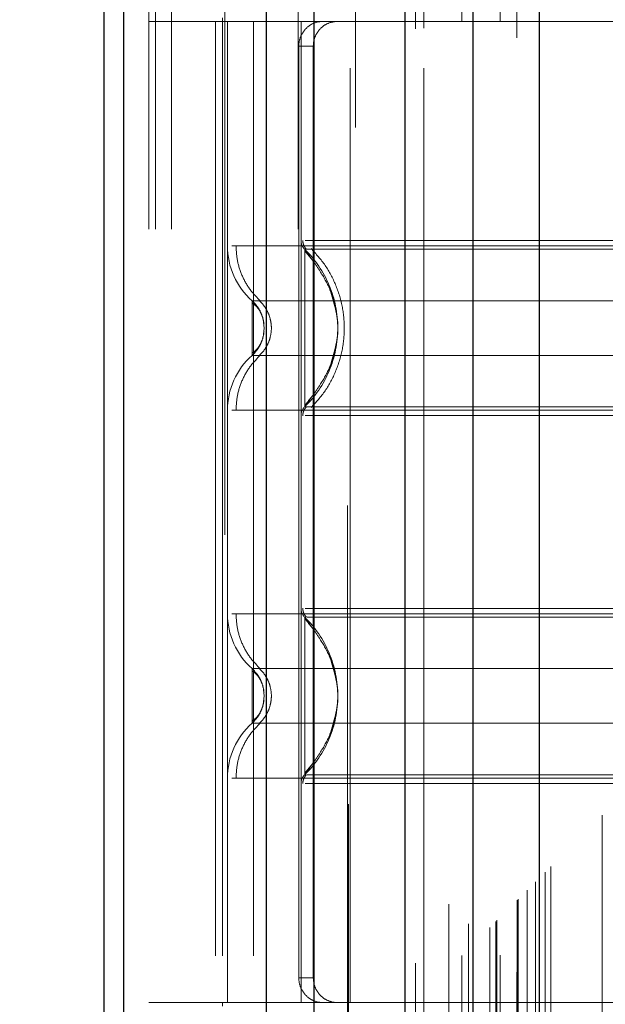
# Model space of a CAD drawing. Header units: inches. Extents: x 0.2 to 10.8, y 0.2 to 8.2.
# Tile 73 of 146: x 3.0138 to 3.0764, y 5.0853 to 5.1907. Entities that reach past the tile are written whole.
import ezdxf

# ---------------------------------------------------------------- set-up
doc = ezdxf.new("R2010")
doc.units = ezdxf.units.IN
doc.header["$MEASUREMENT"] = 0
doc.linetypes.add('HIDDEN', pattern=[0.07500000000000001, 0.05, -0.025])
doc.layers.add('DIMENSIONS', color=140, linetype='Continuous')
doc.styles.add('SLDTEXTSTYLE0', font='TXT', dxfattribs={"width": 0.7})
doc.dimstyles.new('SLDDIMSTYLE0', dxfattribs={"dimtxt": 0.0849609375, "dimasz": 0.13, "dimexe": 0, "dimexo": 0.0625, "dimgap": 0.021240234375, "dimtad": 0, "dimtih": 1, "dimtoh": 1, "dimlfac": 15, "dimrnd": 1e-09, "dimzin": 12, "dimdsep": 46, "dimtxsty": 'SLDTEXTSTYLE0', "dimsah": 1, "dimcen": 0.09, "dimadec": 0, "dimazin": 3, "dimtfac": 1, "dimtofl": 0, "dimtmove": 0, "dimatfit": 3, "dimfxl": 0, "dimfrac": 2, "dimtolj": 1, "dimtzin": 12, "dimarcsym": 0})

# ---------------------------------------------------------------- blocks, each defined once
blk = doc.blocks.new('_D')
at = {"layer": 'DIMENSIONS'}
for p, q in [((3.202962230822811, 5.338666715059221), (2.612633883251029, 5.338666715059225)), ((2.737633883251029, 5.338666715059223), (2.737633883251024, 4.529504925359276)), ((2.576059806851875, 4.37545398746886), (2.547529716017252, 4.37545398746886)), ((2.547529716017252, 4.37545398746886), (2.547529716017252, 4.240423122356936)), ((2.899207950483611, 4.37545398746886), (2.927738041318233, 4.37545398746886)), ((2.927738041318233, 4.37545398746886), (2.927738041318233, 4.240423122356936)), ((2.547529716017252, 4.240423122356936), (2.576059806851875, 4.240423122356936)), ((2.927738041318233, 4.240423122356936), (2.899207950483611, 4.240423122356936)), ((2.737633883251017, 3.346444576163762), (2.737633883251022, 4.221403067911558)), ((3.202962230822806, 3.34644457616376), (2.612633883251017, 3.346444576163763))]:
    blk.add_line(p, q, dxfattribs=at)
for points in [[(2.737633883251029, 5.338666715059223), (2.717633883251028, 5.208666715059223), (2.757633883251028, 5.208666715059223)], [(2.737633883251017, 3.346444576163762), (2.757633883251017, 3.476444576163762), (2.717633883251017, 3.476444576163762)]]:
    blk.add_solid(points, dxfattribs=at)
at = {"layer": 'DIMENSIONS', "char_height": 0.08333333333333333, "attachment_point": 1, "style": 'SLDTEXTSTYLE0'}
for s, insert in [('29.88', (2.576059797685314, 4.501896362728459)), ('759.0', (2.576059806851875, 4.3478454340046))]:
    blk.add_mtext(s, dxfattribs=dict(at, insert=insert))

msp = doc.modelspace()

# ---------------------------------------------------------------- linework, layer by layer
at = {"color": 7, "linetype": 'HIDDEN', "lineweight": 18}
for p, q in [((3.029989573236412, 3.168228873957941), (3.029989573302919, 5.885522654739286)), ((3.027589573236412, 3.168228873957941), (3.027589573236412, 5.524346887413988)), ((3.028292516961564, 3.168228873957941), (3.028292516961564, 5.523948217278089)), ((3.029989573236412, 3.168228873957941), (3.02998957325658, 5.523149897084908)), ((3.043553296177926, 3.168228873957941), (3.043553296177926, 5.516769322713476)), ((3.045250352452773, 3.168228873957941), (3.045250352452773, 5.516562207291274)), ((3.048947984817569, 5.50670444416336), (3.048947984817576, 3.178404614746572)), ((3.049687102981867, 3.179136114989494), (3.04968710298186, 5.505975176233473)), ((3.059689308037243, 5.495998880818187), (3.059689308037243, 3.189112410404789)), ((3.056089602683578, 3.189666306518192), (3.056089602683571, 5.495444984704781)), ((3.056996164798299, 3.189751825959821), (3.056996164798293, 5.49535946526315)), ((3.061051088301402, 3.190500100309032), (3.061051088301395, 5.494611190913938)), ((3.06177515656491, 5.49388667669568), (3.061775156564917, 3.19122271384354)), ((3.064050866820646, 3.193499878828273), (3.064050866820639, 5.491611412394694)), ((3.064702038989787, 3.194151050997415), (3.06470203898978, 5.490960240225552)), ((3.064821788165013, 3.194270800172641), (3.064821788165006, 5.490840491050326)), ((3.065147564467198, 5.490522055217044), (3.065147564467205, 3.194598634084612)), ((3.066956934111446, 5.488731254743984), (3.066956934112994, 3.19638003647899)), ((3.06698161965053, 3.196428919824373), (3.066981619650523, 5.488683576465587)), ((3.067088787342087, 3.196537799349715), (3.06708878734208, 5.488573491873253)), ((3.068044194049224, 3.197495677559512), (3.068044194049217, 5.487614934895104)), ((3.068943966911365, 3.198392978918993), (3.068943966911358, 5.486718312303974)), ((3.06932047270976, 5.486375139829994), (3.069320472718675, 3.198736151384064)), ((3.069985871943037, 3.199434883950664), (3.06998587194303, 5.485676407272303)), ((3.070570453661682, 3.200019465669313), (3.070570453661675, 5.485091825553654)), ((3.076077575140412, 3.20552658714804), (3.076077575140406, 5.479584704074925)), ((3.035726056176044, 5.235512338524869), (3.035726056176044, 5.038661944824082)), ((3.048849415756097, 5.038661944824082), (3.048849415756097, 5.235512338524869)), ((3.056985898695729, 5.190462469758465), (3.027589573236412, 5.190462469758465)), ((3.034715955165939, 5.190462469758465), (3.034715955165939, 5.085475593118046)), ((3.035463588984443, 5.190856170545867), (3.035463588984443, 5.190462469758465)), ((3.035463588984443, 5.190462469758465), (3.035463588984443, 5.085475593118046)), ((3.035988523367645, 5.190462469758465), (3.035988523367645, 5.085475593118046)), ((3.035988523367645, 5.190462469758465), (3.035988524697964, 5.166457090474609)), ((3.038772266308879, 5.190462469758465), (3.038772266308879, 5.085475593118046)), ((3.043862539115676, 5.190462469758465), (3.043862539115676, 5.085475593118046)), ((3.043862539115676, 5.190462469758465), (3.043862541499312, 5.167025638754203)), ((3.049111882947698, 5.085475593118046), (3.049111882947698, 5.190462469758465)), ((3.122602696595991, 5.190462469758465), (3.056985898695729, 5.190462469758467)), ((3.056985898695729, 5.085475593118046), (3.056985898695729, 5.190462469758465)), ((3.043628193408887, 5.187837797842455), (3.043628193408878, 5.088100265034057)), ((3.045174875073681, 5.187837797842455), (3.043628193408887, 5.187837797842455)), ((3.045174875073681, 5.187837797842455), (3.045174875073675, 5.088100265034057)), ((3.044929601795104, 5.165088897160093), (3.044255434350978, 5.166089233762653)), ((3.03992438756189, 5.157654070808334), (3.039853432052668, 5.15830780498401)), ((3.039853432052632, 5.157000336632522), (3.03992438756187, 5.157654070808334)), ((3.039925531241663, 5.157654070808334), (3.039855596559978, 5.158297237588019)), ((3.039855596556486, 5.157010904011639), (3.039925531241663, 5.157654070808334)), ((3.044255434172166, 5.149218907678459), (3.044929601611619, 5.150219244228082)), ((3.044255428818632, 5.12671914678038), (3.044928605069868, 5.125720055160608)), ((3.039925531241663, 5.118283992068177), (3.039855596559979, 5.11892715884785)), ((3.039855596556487, 5.117640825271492), (3.039925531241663, 5.118283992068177)), ((3.044928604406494, 5.110847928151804), (3.044255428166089, 5.109848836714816)), ((3.03598852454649, 5.109480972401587), (3.03598852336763, 5.085475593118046)), ((3.043862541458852, 5.108912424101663), (3.043862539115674, 5.085475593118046)), ((3.043628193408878, 5.088100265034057), (3.045174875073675, 5.088100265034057)), ((3.056985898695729, 5.085475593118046), (3.027589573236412, 5.085475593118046)), ((3.035463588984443, 5.085475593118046), (3.035463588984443, 5.085081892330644)), ((3.122602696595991, 5.085475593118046), (3.056985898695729, 5.085475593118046))]:
    msp.add_line(p, q, dxfattribs=at)
at = {"color": 7, "linetype": 'Continuous', "lineweight": 25}
for p, q in [((3.022789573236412, 3.168228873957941), (3.022789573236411, 5.524892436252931)), ((3.024898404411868, 3.168228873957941), (3.024898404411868, 5.523948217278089)), ((3.04015918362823, 3.168228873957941), (3.040159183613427, 5.516769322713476)), ((3.045250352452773, 3.168228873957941), (3.045250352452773, 5.516562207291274)), ((3.054962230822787, 5.495998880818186), (3.054962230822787, 3.189112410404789)), ((3.062229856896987, 5.488731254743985), (3.062229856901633, 3.19638003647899)), ((3.06932047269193, 5.486375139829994), (3.069320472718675, 3.198736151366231))]:
    msp.add_line(p, q, dxfattribs=at)
at = {"color": 7, "linetype": 'HIDDEN', "lineweight": 18}
for centre, radius, start, end in [((3.045174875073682, 5.167025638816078), 0.001312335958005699, 180.0000000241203, 225.5237275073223), ((3.043862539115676, 5.166457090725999), 0.007874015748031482, 180.0000000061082, 228.2366022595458), ((3.043862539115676, 5.148851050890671), 0.007874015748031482, 131.7633977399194, 180), ((3.045174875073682, 5.148282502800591), 0.001312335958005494, 134.4762724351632, 180), ((3.043862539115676, 5.12708701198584), 0.007874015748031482, 180.0000000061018, 228.2366022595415), ((3.045174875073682, 5.127655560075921), 0.001312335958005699, 180.0000000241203, 225.5237275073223), ((3.043862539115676, 5.109480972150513), 0.007874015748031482, 131.7633977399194, 180), ((3.045174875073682, 5.108912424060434), 0.001312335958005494, 134.4762724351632, 180)]:
    msp.add_arc(centre, radius, start, end, dxfattribs=at)
for points, knots in [([(3.046098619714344, 5.190462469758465), (3.045806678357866, 5.190462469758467), (3.045503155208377, 5.190401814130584), (3.044914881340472, 5.190150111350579), (3.044633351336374, 5.189958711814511), (3.04415840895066, 5.189475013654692), (3.043962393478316, 5.189179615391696), (3.043698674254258, 5.188539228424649), (3.043628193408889, 5.188189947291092), (3.04362819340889, 5.187837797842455)], [0, 0, 0, 0, 0.25, 0.25, 0.5, 0.5, 0.75, 0.75, 1, 1, 1, 1]), ([(3.045174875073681, 5.187837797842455), (3.045174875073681, 5.188185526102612), (3.045242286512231, 5.18852679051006), (3.045501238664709, 5.189163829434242), (3.045692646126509, 5.189455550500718), (3.04616432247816, 5.189939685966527), (3.04644803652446, 5.1901346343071), (3.047052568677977, 5.190394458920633), (3.047378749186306, 5.190462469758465), (3.047702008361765, 5.190462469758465)], [0, 0, 0, 0, 0.25, 0.25, 0.5, 0.5, 0.75, 0.75, 1, 1, 1, 1]), ([(3.04405272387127, 5.167031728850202), (3.044056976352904, 5.166944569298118), (3.044065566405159, 5.166768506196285), (3.044148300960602, 5.166515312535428), (3.044270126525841, 5.166278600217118), (3.044389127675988, 5.166149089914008), (3.044448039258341, 5.166084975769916)], [0, 0, 0, 0, 0.2475219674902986, 0.4999966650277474, 0.7524730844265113, 1, 1, 1, 1]), ([(3.122143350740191, 5.167025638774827), (3.122068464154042, 5.167025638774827), (3.121802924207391, 5.167025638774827), (3.119781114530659, 5.167025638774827), (3.116194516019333, 5.167025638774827), (3.111246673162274, 5.167025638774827), (3.105247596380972, 5.167025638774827), (3.098395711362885, 5.167025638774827), (3.090962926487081, 5.167025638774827), (3.083232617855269, 5.167025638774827), (3.075502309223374, 5.167025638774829), (3.068069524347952, 5.167025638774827), (3.061217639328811, 5.167025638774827), (3.055218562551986, 5.167025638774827), (3.050270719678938, 5.167025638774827), (3.046684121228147, 5.167025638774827), (3.044662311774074, 5.167025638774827), (3.044396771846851, 5.167025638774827), (3.044321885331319, 5.167025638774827)], [0, 0, 0, 0, 0.02656569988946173, 0.09419917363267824, 0.1618326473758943, 0.2294661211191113, 0.2970995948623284, 0.3647330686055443, 0.4323665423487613, 0.5000000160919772, 0.567633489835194, 0.6352669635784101, 0.7029004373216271, 0.770533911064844, 0.8381673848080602, 0.9058008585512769, 0.9734343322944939, 1, 1, 1, 1]), ([(3.130476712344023, 5.166457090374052), (3.130300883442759, 5.166457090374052), (3.129949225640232, 5.166457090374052), (3.127139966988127, 5.166457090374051), (3.122773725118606, 5.166457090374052), (3.1168530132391, 5.166457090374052), (3.109649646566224, 5.166457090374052), (3.101428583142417, 5.166457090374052), (3.09250892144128, 5.166457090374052), (3.083232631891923, 5.166457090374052), (3.073956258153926, 5.166457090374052), (3.065036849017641, 5.166457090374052), (3.056814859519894, 5.166457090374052), (3.049614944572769, 5.166457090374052), (3.043681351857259, 5.166457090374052), (3.039363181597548, 5.166457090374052), (3.036878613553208, 5.166457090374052), (3.036554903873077, 5.166457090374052), (3.036447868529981, 5.166457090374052)], [0, 0, 0, 0, 0.06454114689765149, 0.1290822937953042, 0.1936234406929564, 0.2581645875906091, 0.3227057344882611, 0.3872468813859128, 0.4517880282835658, 0.5163291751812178, 0.5808703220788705, 0.6454114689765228, 0.7099526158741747, 0.7744937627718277, 0.8390349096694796, 0.9035760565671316, 0.9681172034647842, 1, 1, 1, 1]), ([(3.036900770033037, 5.166457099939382), (3.0369337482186, 5.165907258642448), (3.037000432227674, 5.164795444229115), (3.037535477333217, 5.163199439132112), (3.038353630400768, 5.16173405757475), (3.039126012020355, 5.160947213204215), (3.039507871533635, 5.160558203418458)], [0, 0, 0, 0, 0.2473384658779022, 0.5001342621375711, 0.7528702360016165, 1, 1, 1, 1]), ([(3.122209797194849, 5.16608923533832), (3.122215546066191, 5.166089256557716), (3.121192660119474, 5.166089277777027), (3.117291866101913, 5.166089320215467), (3.114401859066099, 5.166089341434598), (3.10718411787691, 5.166089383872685), (3.102861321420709, 5.16608940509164), (3.093435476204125, 5.166089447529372), (3.088334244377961, 5.166089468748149), (3.07813126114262, 5.166089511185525), (3.073029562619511, 5.166089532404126), (3.063604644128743, 5.166089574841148), (3.059280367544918, 5.166089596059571), (3.052063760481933, 5.166089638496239), (3.049173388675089, 5.166089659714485), (3.045272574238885, 5.166089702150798), (3.044247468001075, 5.166089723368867), (3.044255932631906, 5.166089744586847)], [0, 0, 0, 0, 0.125, 0.125, 0.25, 0.25, 0.375, 0.375, 0.5, 0.5, 0.625, 0.625, 0.75, 0.75, 0.875, 0.875, 1, 1, 1, 1]), ([(3.044255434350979, 5.16608923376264), (3.044255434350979, 5.166111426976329), (3.044255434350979, 5.16471179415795), (3.044255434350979, 5.160965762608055), (3.044255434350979, 5.15765407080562), (3.044255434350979, 5.154342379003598), (3.044255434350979, 5.150596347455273), (3.044255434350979, 5.149196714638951), (3.044255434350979, 5.149218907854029)], [6.283185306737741, 6.283185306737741, 6.283185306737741, 6.283185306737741, 7.068583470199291, 7.46128255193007, 7.85398163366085, 8.24668071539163, 8.6393797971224, 9.42477796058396, 9.42477796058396, 9.42477796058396, 9.42477796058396]), ([(3.04773803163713, 5.158834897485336), (3.047554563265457, 5.159799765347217), (3.047245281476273, 5.16142629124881), (3.046143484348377, 5.163378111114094), (3.045173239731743, 5.164833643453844), (3.044575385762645, 5.165544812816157), (3.044255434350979, 5.165925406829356)], [0, 0, 0, 0, 0.3903267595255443, 0.6579932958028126, 0.8169694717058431, 1, 1, 1, 1]), ([(3.044939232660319, 5.1661678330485), (3.045468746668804, 5.165585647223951), (3.046527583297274, 5.164421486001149), (3.04762721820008, 5.162302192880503), (3.048328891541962, 5.160029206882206), (3.04857012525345, 5.157654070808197), (3.048328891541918, 5.155278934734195), (3.047627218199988, 5.153005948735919), (3.046527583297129, 5.150886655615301), (3.045468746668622, 5.149722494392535), (3.044939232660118, 5.149140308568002)], [0, 0, 0, 0, 0.1250857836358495, 0.2501263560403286, 0.3751554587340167, 0.500000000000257, 0.6248445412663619, 0.749873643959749, 0.8749142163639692, 1, 1, 1, 1]), ([(3.046957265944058, 5.153547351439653), (3.04737664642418, 5.154916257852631), (3.048215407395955, 5.157654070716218), (3.047376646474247, 5.160391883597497), (3.046957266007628, 5.161760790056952)], [0, 0, 0, 0, 0.4999999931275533, 1, 1, 1, 1]), ([(3.127847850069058, 5.160583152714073), (3.127855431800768, 5.160583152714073), (3.125232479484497, 5.160583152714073), (3.115090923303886, 5.160583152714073), (3.10096088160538, 5.160583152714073), (3.083232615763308, 5.160583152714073), (3.06550434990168, 5.160583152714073), (3.051374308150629, 5.160583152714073), (3.041232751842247, 5.160583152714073), (3.038609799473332, 5.160583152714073), (3.038617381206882, 5.160583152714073)], [4.71241410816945, 4.71241410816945, 4.71241410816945, 4.71241410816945, 5.15721612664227, 5.4883921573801, 5.8858033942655, 6.2832146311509, 6.68062586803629, 7.07803710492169, 7.40921313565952, 7.854015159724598, 7.854015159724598, 7.854015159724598, 7.854015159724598]), ([(3.039490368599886, 5.159410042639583), (3.039390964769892, 5.159603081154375), (3.039165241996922, 5.160041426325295), (3.038814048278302, 5.160388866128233), (3.038617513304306, 5.160583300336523)], [0, 0, 0, 0, 0.4403801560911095, 1, 1, 1, 1]), ([(3.038618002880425, 5.160583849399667), (3.038618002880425, 5.1605838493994), (3.038618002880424, 5.160507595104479), (3.038618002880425, 5.160214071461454), (3.038618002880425, 5.159996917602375), (3.038618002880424, 5.159454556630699), (3.038618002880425, 5.159129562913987), (3.038618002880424, 5.158420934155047), (3.038618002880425, 5.158037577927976), (3.038618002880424, 5.157270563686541), (3.038618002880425, 5.156887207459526), (3.038618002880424, 5.156178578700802), (3.038618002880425, 5.155853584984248), (3.038618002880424, 5.155311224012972), (3.038618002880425, 5.155094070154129), (3.038618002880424, 5.154800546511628), (3.038618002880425, 5.154724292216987), (3.038618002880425, 5.154724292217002)], [0, 0, 0, 0, 0.125, 0.125, 0.25, 0.25, 0.375, 0.375, 0.5, 0.5, 0.625, 0.625, 0.75, 0.75, 0.875, 0.875, 1, 1, 1, 1]), ([(3.039668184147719, 5.158985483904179), (3.039640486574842, 5.159076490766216), (3.039532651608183, 5.159430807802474), (3.039191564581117, 5.159992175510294), (3.038809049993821, 5.160386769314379), (3.038618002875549, 5.160583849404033)], [0, 0, 0, 0, 0.1474872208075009, 0.5742120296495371, 0.9999999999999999, 0.9999999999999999, 0.9999999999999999, 0.9999999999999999]), ([(3.039376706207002, 5.160609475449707), (3.039570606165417, 5.160412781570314), (3.039958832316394, 5.160018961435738), (3.040366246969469, 5.159284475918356), (3.040628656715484, 5.158489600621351), (3.040720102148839, 5.157654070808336), (3.040628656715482, 5.156818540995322), (3.040366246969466, 5.156023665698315), (3.039958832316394, 5.155289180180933), (3.039570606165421, 5.154895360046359), (3.039376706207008, 5.154698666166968)], [0, 0, 0, 0, 0.1248322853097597, 0.2499389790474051, 0.3751056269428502, 0.5000000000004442, 0.6248943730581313, 0.7500610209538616, 0.8751677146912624, 0.9999999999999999, 0.9999999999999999, 0.9999999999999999, 0.9999999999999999]), ([(3.039902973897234, 5.158065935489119), (3.039863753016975, 5.158304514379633), (3.03978471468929, 5.158785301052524), (3.03950420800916, 5.159430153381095), (3.039123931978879, 5.159985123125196), (3.038787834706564, 5.160230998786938), (3.038618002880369, 5.160355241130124)], [0, 0, 0, 0, 0.2435770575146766, 0.4908590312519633, 0.7427282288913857, 1, 1, 1, 1]), ([(3.038618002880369, 5.154952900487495), (3.038787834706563, 5.155077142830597), (3.039123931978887, 5.155323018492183), (3.039504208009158, 5.155877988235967), (3.039784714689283, 5.156522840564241), (3.03986375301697, 5.157003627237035), (3.039902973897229, 5.157242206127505)], [0, 0, 0, 0, 0.2572717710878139, 0.5091409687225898, 0.7564229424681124, 1, 1, 1, 1]), ([(3.038618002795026, 5.154724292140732), (3.038809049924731, 5.154921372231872), (3.039191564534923, 5.155315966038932), (3.039532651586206, 5.155877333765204), (3.039640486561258, 5.156231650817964), (3.039668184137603, 5.156322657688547)], [0, 0, 0, 0, 0.4257879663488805, 0.8525127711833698, 1, 1, 1, 1]), ([(3.044255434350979, 5.149382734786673), (3.044575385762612, 5.14976332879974), (3.045173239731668, 5.150474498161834), (3.046143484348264, 5.151930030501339), (3.047245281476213, 5.153881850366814), (3.047554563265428, 5.155508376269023), (3.047738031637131, 5.156473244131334)], [0, 0, 0, 0, 0.1830305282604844, 0.3420067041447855, 0.6096732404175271, 1, 1, 1, 1]), ([(3.038617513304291, 5.154724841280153), (3.038814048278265, 5.154919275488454), (3.039165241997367, 5.15526671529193), (3.039390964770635, 5.155705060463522), (3.039490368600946, 5.155898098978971)], [0, 0, 0, 0, 0.5596198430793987, 1, 1, 1, 1]), ([(3.039507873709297, 5.154749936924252), (3.03912601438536, 5.154360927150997), (3.03835363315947, 5.153574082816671), (3.037535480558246, 5.152108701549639), (3.037000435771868, 5.150512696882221), (3.036933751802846, 5.149400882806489), (3.036900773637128, 5.14885104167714)], [0, 0, 0, 0, 0.247129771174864, 0.4998657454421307, 0.7526615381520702, 1, 1, 1, 1]), ([(3.038617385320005, 5.154724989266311), (3.038609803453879, 5.154724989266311), (3.041232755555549, 5.154724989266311), (3.051374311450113, 5.154724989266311), (3.065504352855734, 5.154724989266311), (3.083232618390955, 5.154724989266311), (3.100960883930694, 5.154724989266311), (3.11509092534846, 5.154724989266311), (3.125232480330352, 5.154724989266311), (3.127855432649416, 5.154724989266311), (3.127847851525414, 5.154724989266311)], [4.712364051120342, 4.712364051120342, 4.712364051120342, 4.712364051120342, 5.15716607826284, 5.488342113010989, 5.885753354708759, 6.28316459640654, 6.68057583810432, 7.077987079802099, 7.40916311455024, 7.85396503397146, 7.85396503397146, 7.85396503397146, 7.85396503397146]), ([(3.044448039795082, 5.149223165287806), (3.044389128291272, 5.149159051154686), (3.044270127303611, 5.149029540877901), (3.044148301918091, 5.148792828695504), (3.04406556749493, 5.148539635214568), (3.044056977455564, 5.148363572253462), (3.04405272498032, 5.148276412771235)], [0, 0, 0, 0, 0.2475269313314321, 0.5000033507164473, 0.752478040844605, 0.9999999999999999, 0.9999999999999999, 0.9999999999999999, 0.9999999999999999]), ([(3.044255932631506, 5.14921839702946), (3.044247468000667, 5.14921841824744), (3.045272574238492, 5.149218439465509), (3.049173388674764, 5.149218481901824), (3.052063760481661, 5.149218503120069), (3.05928036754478, 5.149218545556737), (3.063604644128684, 5.149218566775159), (3.073029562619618, 5.149218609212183), (3.078131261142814, 5.149218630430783), (3.088334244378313, 5.14921867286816), (3.09343547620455, 5.149218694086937), (3.102861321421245, 5.149218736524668), (3.107184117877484, 5.149218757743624), (3.114401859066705, 5.14921880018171), (3.117291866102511, 5.149218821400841), (3.121192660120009, 5.149218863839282), (3.122215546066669, 5.149218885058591), (3.122209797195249, 5.149218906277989)], [0, 0, 0, 0, 0.125, 0.125, 0.25, 0.25, 0.375, 0.375, 0.5, 0.5, 0.625, 0.625, 0.75, 0.75, 0.875, 0.875, 1, 1, 1, 1]), ([(3.036447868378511, 5.148851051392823), (3.036554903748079, 5.148851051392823), (3.036878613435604, 5.148851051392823), (3.039363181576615, 5.148851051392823), (3.043681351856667, 5.148851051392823), (3.049614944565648, 5.148851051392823), (3.056814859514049, 5.148851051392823), (3.065036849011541, 5.148851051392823), (3.073956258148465, 5.148851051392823), (3.083232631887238, 5.148851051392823), (3.092508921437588, 5.148851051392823), (3.101428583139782, 5.148851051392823), (3.109649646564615, 5.148851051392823), (3.116853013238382, 5.148851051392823), (3.122773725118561, 5.148851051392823), (3.127139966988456, 5.148851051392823), (3.129949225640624, 5.148851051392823), (3.13030088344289, 5.148851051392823), (3.130476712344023, 5.148851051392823)], [0, 0, 0, 0, 0.03188280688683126, 0.0964239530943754, 0.16096509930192, 0.2255062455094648, 0.2900473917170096, 0.3545885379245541, 0.4191296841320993, 0.4836708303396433, 0.5482119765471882, 0.6127531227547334, 0.6772942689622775, 0.7418354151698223, 0.806376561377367, 0.8709177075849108, 0.935458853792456, 1, 1, 1, 1]), ([(3.044321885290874, 5.148282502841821), (3.044396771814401, 5.148282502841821), (3.044662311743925, 5.148282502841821), (3.046684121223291, 5.148282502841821), (3.050270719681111, 5.148282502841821), (3.055218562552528, 5.148282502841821), (3.061217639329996, 5.148282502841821), (3.068069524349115, 5.148282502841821), (3.075502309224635, 5.148282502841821), (3.083232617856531, 5.148282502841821), (3.090962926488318, 5.148282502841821), (3.098395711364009, 5.148282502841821), (3.105247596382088, 5.148282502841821), (3.111246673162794, 5.148282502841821), (3.116194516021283, 5.148282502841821), (3.119781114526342, 5.148282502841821), (3.121802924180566, 5.148282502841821), (3.122068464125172, 5.148282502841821), (3.122143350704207, 5.148282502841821)], [0, 0, 0, 0, 0.02656567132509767, 0.09419914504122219, 0.1618326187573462, 0.2294660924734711, 0.2970995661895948, 0.36473303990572, 0.432366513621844, 0.4999999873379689, 0.5676334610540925, 0.6352669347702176, 0.7029004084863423, 0.770533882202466, 0.838167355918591, 0.905800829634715, 0.9734343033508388, 1, 1, 1, 1]), ([(3.130476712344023, 5.127087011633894), (3.130300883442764, 5.127087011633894), (3.129949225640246, 5.127087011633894), (3.127139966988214, 5.127087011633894), (3.122773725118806, 5.127087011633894), (3.116853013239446, 5.127087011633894), (3.109649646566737, 5.127087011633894), (3.101428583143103, 5.127087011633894), (3.092508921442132, 5.127087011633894), (3.083232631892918, 5.127087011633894), (3.073956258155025, 5.127087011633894), (3.065036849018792, 5.127087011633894), (3.056814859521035, 5.127087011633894), (3.049614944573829, 5.127087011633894), (3.04368135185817, 5.127087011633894), (3.0393631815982, 5.127087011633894), (3.036878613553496, 5.127087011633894), (3.036554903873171, 5.127087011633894), (3.036447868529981, 5.127087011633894)], [0, 0, 0, 0, 0.06454114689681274, 0.1290822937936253, 0.1936234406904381, 0.2581645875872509, 0.3227057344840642, 0.3872468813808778, 0.4517880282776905, 0.5163291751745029, 0.5808703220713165, 0.6454114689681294, 0.7099526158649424, 0.7744937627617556, 0.8390349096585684, 0.903576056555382, 0.9681172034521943, 1, 1, 1, 1]), ([(3.036900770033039, 5.127087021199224), (3.0369337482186, 5.126537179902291), (3.037000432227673, 5.125425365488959), (3.037535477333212, 5.123829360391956), (3.038353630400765, 5.122363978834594), (3.039126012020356, 5.121577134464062), (3.039507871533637, 5.121188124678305)], [0, 0, 0, 0, 0.2473384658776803, 0.5001342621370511, 0.7528702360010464, 1, 1, 1, 1]), ([(3.044052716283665, 5.127661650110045), (3.04405696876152, 5.127574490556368), (3.044065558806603, 5.127398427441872), (3.044148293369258, 5.127145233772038), (3.044270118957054, 5.126908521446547), (3.044389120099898, 5.126779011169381), (3.044448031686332, 5.126714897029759)], [0, 0, 0, 0, 0.2475219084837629, 0.4999965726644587, 0.7524730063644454, 1, 1, 1, 1]), ([(3.122143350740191, 5.12765556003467), (3.122068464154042, 5.12765556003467), (3.121802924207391, 5.12765556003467), (3.119781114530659, 5.12765556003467), (3.116194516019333, 5.12765556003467), (3.111246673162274, 5.12765556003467), (3.105247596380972, 5.12765556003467), (3.098395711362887, 5.12765556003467), (3.090962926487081, 5.12765556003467), (3.083232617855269, 5.12765556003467), (3.075502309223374, 5.12765556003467), (3.068069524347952, 5.12765556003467), (3.061217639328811, 5.12765556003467), (3.055218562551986, 5.12765556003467), (3.050270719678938, 5.12765556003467), (3.046684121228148, 5.12765556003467), (3.044662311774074, 5.12765556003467), (3.044396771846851, 5.12765556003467), (3.044321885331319, 5.12765556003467)], [0, 0, 0, 0, 0.02656569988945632, 0.09419917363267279, 0.1618326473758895, 0.229466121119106, 0.2970995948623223, 0.3647330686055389, 0.4323665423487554, 0.5000000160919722, 0.5676334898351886, 0.6352669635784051, 0.7029004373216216, 0.770533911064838, 0.8381673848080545, 0.9058008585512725, 0.9734343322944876, 1, 1, 1, 1]), ([(3.044255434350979, 5.126719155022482), (3.044255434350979, 5.126741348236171), (3.044255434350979, 5.125341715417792), (3.044255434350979, 5.121595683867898), (3.044255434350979, 5.118283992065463), (3.044255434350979, 5.114972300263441), (3.044255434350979, 5.111226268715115), (3.044255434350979, 5.109826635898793), (3.044255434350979, 5.109848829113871)], [6.283185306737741, 6.283185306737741, 6.283185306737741, 6.283185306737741, 7.068583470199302, 7.461282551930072, 7.853981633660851, 8.24668071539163, 8.63937979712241, 9.42477796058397, 9.42477796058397, 9.42477796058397, 9.42477796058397]), ([(3.04773803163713, 5.119464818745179), (3.047554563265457, 5.12042968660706), (3.047245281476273, 5.122056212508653), (3.046143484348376, 5.124008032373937), (3.045173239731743, 5.125463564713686), (3.044575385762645, 5.126174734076), (3.044255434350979, 5.126555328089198)], [0, 0, 0, 0, 0.3903267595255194, 0.6579932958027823, 0.8169694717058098, 1, 1, 1, 1]), ([(3.121954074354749, 5.126719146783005), (3.121929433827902, 5.126719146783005), (3.121796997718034, 5.126719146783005), (3.120696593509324, 5.126719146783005), (3.118357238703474, 5.126719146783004), (3.114463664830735, 5.126719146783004), (3.108894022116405, 5.126719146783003), (3.101587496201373, 5.126719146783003), (3.092830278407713, 5.126719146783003), (3.083232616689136, 5.126719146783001), (3.073634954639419, 5.126719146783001), (3.064877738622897, 5.126719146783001), (3.057571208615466, 5.126719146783), (3.052001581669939, 5.126719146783), (3.048107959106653, 5.126719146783), (3.045768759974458, 5.126719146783), (3.044668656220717, 5.126719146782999), (3.044536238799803, 5.126719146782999), (3.044511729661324, 5.126719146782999)], [0, 0, 0, 0, 0.01170879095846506, 0.06293155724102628, 0.1206490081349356, 0.185179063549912, 0.2564308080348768, 0.3337141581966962, 0.4156154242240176, 0.5000373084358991, 0.5844591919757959, 0.6663604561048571, 0.7436438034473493, 0.8148955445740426, 0.8794255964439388, 0.9371430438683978, 0.9883658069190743, 1, 1, 1, 1]), ([(3.04695662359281, 5.122391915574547), (3.047376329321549, 5.121022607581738), (3.048215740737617, 5.118283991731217), (3.047376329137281, 5.115545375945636), (3.046956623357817, 5.114176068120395)], [0, 0, 0, 0, 0.5000000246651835, 1, 1, 1, 1]), ([(3.127847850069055, 5.121213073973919), (3.127855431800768, 5.121213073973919), (3.125232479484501, 5.121213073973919), (3.115090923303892, 5.121213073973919), (3.100960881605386, 5.121213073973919), (3.083232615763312, 5.121213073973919), (3.06550434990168, 5.121213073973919), (3.051374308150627, 5.121213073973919), (3.041232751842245, 5.121213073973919), (3.038609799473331, 5.121213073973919), (3.038617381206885, 5.121213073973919)], [4.71241410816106, 4.71241410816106, 4.71241410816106, 4.71241410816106, 5.15721612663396, 5.48839215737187, 5.88580339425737, 6.28321463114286, 6.68062586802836, 7.07803710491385, 7.40921313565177, 7.854015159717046, 7.854015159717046, 7.854015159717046, 7.854015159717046]), ([(3.038618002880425, 5.12121377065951), (3.038618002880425, 5.121213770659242), (3.038618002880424, 5.121137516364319), (3.038618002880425, 5.120843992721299), (3.038618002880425, 5.120626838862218), (3.038618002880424, 5.120084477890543), (3.038618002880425, 5.119759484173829), (3.038618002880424, 5.11905085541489), (3.038618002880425, 5.118667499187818), (3.038618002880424, 5.117900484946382), (3.038618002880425, 5.117517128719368), (3.038618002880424, 5.116808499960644), (3.038618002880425, 5.116483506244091), (3.038618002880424, 5.115941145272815), (3.038618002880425, 5.115723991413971), (3.038618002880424, 5.11543046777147), (3.038618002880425, 5.11535421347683), (3.038618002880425, 5.115354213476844)], [0, 0, 0, 0, 0.125, 0.125, 0.25, 0.25, 0.375, 0.375, 0.5, 0.5, 0.625, 0.625, 0.75, 0.75, 0.875, 0.875, 1, 1, 1, 1]), ([(3.039668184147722, 5.119615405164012), (3.039640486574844, 5.119706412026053), (3.039532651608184, 5.120060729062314), (3.039191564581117, 5.120622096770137), (3.038809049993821, 5.121016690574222), (3.038618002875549, 5.121213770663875)], [0, 0, 0, 0, 0.1474872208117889, 0.574212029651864, 1, 1, 1, 1]), ([(3.039902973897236, 5.11869585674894), (3.039863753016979, 5.118934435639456), (3.039784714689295, 5.119415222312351), (3.039504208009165, 5.120060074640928), (3.039123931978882, 5.120615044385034), (3.038787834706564, 5.120860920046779), (3.038618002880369, 5.120985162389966)], [0, 0, 0, 0, 0.2435770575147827, 0.4908590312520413, 0.742728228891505, 1, 1, 1, 1]), ([(3.0393767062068, 5.121239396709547), (3.039570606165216, 5.121042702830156), (3.039958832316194, 5.12064888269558), (3.04036624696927, 5.119914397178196), (3.040628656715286, 5.119119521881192), (3.040720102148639, 5.118283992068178), (3.040628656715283, 5.117448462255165), (3.040366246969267, 5.116653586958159), (3.039958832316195, 5.115919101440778), (3.03957060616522, 5.115525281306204), (3.039376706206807, 5.115328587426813)], [0, 0, 0, 0, 0.1248322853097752, 0.2499389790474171, 0.3751056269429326, 0.5000000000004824, 0.6248943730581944, 0.7500610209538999, 0.8751677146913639, 1, 1, 1, 1]), ([(3.038618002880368, 5.115582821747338), (3.038787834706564, 5.115707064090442), (3.03912393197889, 5.115952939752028), (3.039504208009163, 5.116507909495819), (3.039784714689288, 5.117152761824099), (3.039863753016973, 5.117633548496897), (3.039902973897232, 5.117872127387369)], [0, 0, 0, 0, 0.257271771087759, 0.5091409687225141, 0.7564229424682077, 1, 1, 1, 1]), ([(3.038618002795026, 5.115354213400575), (3.038809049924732, 5.115551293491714), (3.039191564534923, 5.115945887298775), (3.039532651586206, 5.116507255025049), (3.03964048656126, 5.116861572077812), (3.039668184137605, 5.116952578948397)], [0, 0, 0, 0, 0.4257879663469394, 0.8525127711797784, 0.9999999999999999, 0.9999999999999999, 0.9999999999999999, 0.9999999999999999]), ([(3.044255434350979, 5.110012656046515), (3.044575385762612, 5.110393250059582), (3.045173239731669, 5.111104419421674), (3.046143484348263, 5.112559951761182), (3.047245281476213, 5.114511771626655), (3.047554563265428, 5.116138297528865), (3.04773803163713, 5.117103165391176)], [0, 0, 0, 0, 0.1830305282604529, 0.3420067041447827, 0.6096732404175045, 1, 1, 1, 1]), ([(3.039507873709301, 5.115379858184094), (3.039126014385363, 5.11499084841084), (3.038353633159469, 5.114204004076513), (3.037535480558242, 5.112738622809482), (3.037000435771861, 5.111142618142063), (3.036933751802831, 5.110030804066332), (3.036900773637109, 5.109480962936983)], [0, 0, 0, 0, 0.2471297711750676, 0.4998657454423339, 0.7526615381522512, 1, 1, 1, 1]), ([(3.038617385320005, 5.115354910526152), (3.038609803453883, 5.115354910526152), (3.041232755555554, 5.115354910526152), (3.051374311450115, 5.115354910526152), (3.065504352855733, 5.115354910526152), (3.083232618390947, 5.115354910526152), (3.100960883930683, 5.115354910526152), (3.115090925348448, 5.115354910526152), (3.125232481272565, 5.115354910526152), (3.127855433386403, 5.115354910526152), (3.127847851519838, 5.115354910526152)], [4.712364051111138, 4.712364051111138, 4.712364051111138, 4.712364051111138, 5.157166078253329, 5.4883421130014, 5.88575335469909, 6.28316459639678, 6.680575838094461, 7.07798707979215, 7.409163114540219, 7.853965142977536, 7.853965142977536, 7.853965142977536, 7.853965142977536]), ([(3.036447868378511, 5.109480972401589), (3.036554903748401, 5.109480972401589), (3.036878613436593, 5.109480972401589), (3.03936318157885, 5.109480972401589), (3.043681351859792, 5.109480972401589), (3.049614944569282, 5.109480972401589), (3.056814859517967, 5.109480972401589), (3.065036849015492, 5.109480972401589), (3.073956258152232, 5.109480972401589), (3.083232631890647, 5.109480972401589), (3.092508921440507, 5.109480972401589), (3.101428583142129, 5.109480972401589), (3.109649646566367, 5.109480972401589), (3.116853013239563, 5.109480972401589), (3.122773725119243, 5.109480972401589), (3.127139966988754, 5.109480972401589), (3.12994922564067, 5.109480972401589), (3.130300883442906, 5.109480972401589), (3.130476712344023, 5.109480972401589)], [0, 0, 0, 0, 0.03188280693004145, 0.09642395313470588, 0.1609650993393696, 0.2255062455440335, 0.2900473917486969, 0.354588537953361, 0.4191296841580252, 0.4836708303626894, 0.5482119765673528, 0.6127531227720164, 0.677294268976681, 0.7418354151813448, 0.8063765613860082, 0.8709177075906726, 0.9354588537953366, 1, 1, 1, 1]), ([(3.044448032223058, 5.109853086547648), (3.044389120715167, 5.109788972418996), (3.04427011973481, 5.109659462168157), (3.044148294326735, 5.109422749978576), (3.044065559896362, 5.109169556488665), (3.044056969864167, 5.108993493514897), (3.044052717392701, 5.108906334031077)], [0, 0, 0, 0, 0.24752700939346, 0.5000034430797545, 0.7524780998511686, 1, 1, 1, 1]), ([(3.044321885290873, 5.108912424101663), (3.044396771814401, 5.108912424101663), (3.044662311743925, 5.108912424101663), (3.04668412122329, 5.108912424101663), (3.050270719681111, 5.108912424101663), (3.055218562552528, 5.108912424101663), (3.061217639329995, 5.108912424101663), (3.068069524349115, 5.108912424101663), (3.075502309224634, 5.108912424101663), (3.083232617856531, 5.108912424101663), (3.090962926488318, 5.108912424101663), (3.098395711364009, 5.108912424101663), (3.105247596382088, 5.108912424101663), (3.111246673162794, 5.108912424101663), (3.116194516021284, 5.108912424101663), (3.119781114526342, 5.108912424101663), (3.121802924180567, 5.108912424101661), (3.122068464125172, 5.108912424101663), (3.122143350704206, 5.108912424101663)], [0, 0, 0, 0, 0.02656567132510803, 0.09419914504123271, 0.1618326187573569, 0.2294660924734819, 0.2970995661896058, 0.3647330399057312, 0.4323665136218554, 0.4999999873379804, 0.5676334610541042, 0.6352669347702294, 0.7029004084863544, 0.7705338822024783, 0.8381673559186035, 0.9058008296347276, 0.9734343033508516, 1, 1, 1, 1]), ([(3.044511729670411, 5.109848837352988), (3.044536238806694, 5.109848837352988), (3.044668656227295, 5.109848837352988), (3.045768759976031, 5.109848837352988), (3.048107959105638, 5.109848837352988), (3.052001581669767, 5.109848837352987), (3.057571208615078, 5.109848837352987), (3.064877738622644, 5.109848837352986), (3.073634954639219, 5.109848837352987), (3.083232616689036, 5.109848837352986), (3.092830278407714, 5.109848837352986), (3.101587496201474, 5.109848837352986), (3.108894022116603, 5.109848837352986), (3.114463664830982, 5.109848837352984), (3.118357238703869, 5.109848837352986), (3.120696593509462, 5.109848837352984), (3.121796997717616, 5.109848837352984), (3.121929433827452, 5.109848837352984), (3.121954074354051, 5.109848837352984)], [0, 0, 0, 0, 0.01163419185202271, 0.06285695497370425, 0.1205744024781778, 0.1851044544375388, 0.2563561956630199, 0.3336395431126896, 0.4155408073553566, 0.4999626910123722, 0.5843845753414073, 0.6662858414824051, 0.7435691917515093, 0.8148209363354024, 0.879350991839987, 0.9370684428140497, 0.98829120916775, 1, 1, 1, 1]), ([(3.04362819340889, 5.088100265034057), (3.04362819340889, 5.08774809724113), (3.043697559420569, 5.087402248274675), (3.043961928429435, 5.086758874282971), (3.044157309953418, 5.086464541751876), (3.04463159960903, 5.085980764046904), (3.044914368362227, 5.085788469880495), (3.045499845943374, 5.085537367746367), (3.045806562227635, 5.085475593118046), (3.046098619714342, 5.085475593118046)], [0, 0, 0, 0, 0.25, 0.25, 0.5, 0.5, 0.75, 0.75, 1, 1, 1, 1]), ([(3.047702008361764, 5.085475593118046), (3.047378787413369, 5.085475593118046), (3.047056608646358, 5.085542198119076), (3.046448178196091, 5.08580303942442), (3.046165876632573, 5.085997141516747), (3.045693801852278, 5.086480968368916), (3.045501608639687, 5.086774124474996), (3.045243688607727, 5.087407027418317), (3.045174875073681, 5.087752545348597), (3.045174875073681, 5.088100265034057)], [0, 0, 0, 0, 0.25, 0.25, 0.5, 0.5, 0.75, 0.75, 1, 1, 1, 1])]:
    msp.add_open_spline(points, degree=3, knots=knots, dxfattribs=at)
for points in [[(3.047796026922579, 5.157654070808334), (3.047798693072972, 5.159221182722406), (3.047168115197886, 5.16234868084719), (3.045371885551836, 5.164992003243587), (3.044255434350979, 5.166089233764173)], [(3.044255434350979, 5.149218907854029), (3.045371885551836, 5.150316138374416), (3.047168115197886, 5.152959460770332), (3.047798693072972, 5.156086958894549), (3.047796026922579, 5.157654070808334)], [(3.047796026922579, 5.118283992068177), (3.047798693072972, 5.119851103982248), (3.047168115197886, 5.122978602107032), (3.045371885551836, 5.125621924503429), (3.044255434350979, 5.126719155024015)], [(3.044255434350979, 5.109848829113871), (3.045371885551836, 5.110946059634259), (3.047168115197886, 5.113589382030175), (3.047798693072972, 5.116716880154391), (3.047796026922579, 5.118283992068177)]]:
    msp.add_open_spline(points, degree=3, dxfattribs=at)

# ---------------------------------------------------------------- dimensions: what is measured, and where the dimension line sits
at = {"layer": 'DIMENSIONS'}
dim = msp.add_linear_dim(base=(2.737633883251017, 3.346444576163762), p1=(3.25296223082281, 5.338666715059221), p2=(3.252962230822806, 3.346444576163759), angle=90.0000000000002, dimstyle='SLDDIMSTYLE0', dxfattribs=at)
dim.commit()
dim.dimension.update_dxf_attribs({"geometry": '_D', "text_midpoint": (2.737633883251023, 4.375453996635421), "dimtype": 160})

doc.saveas('drawing.dxf')
